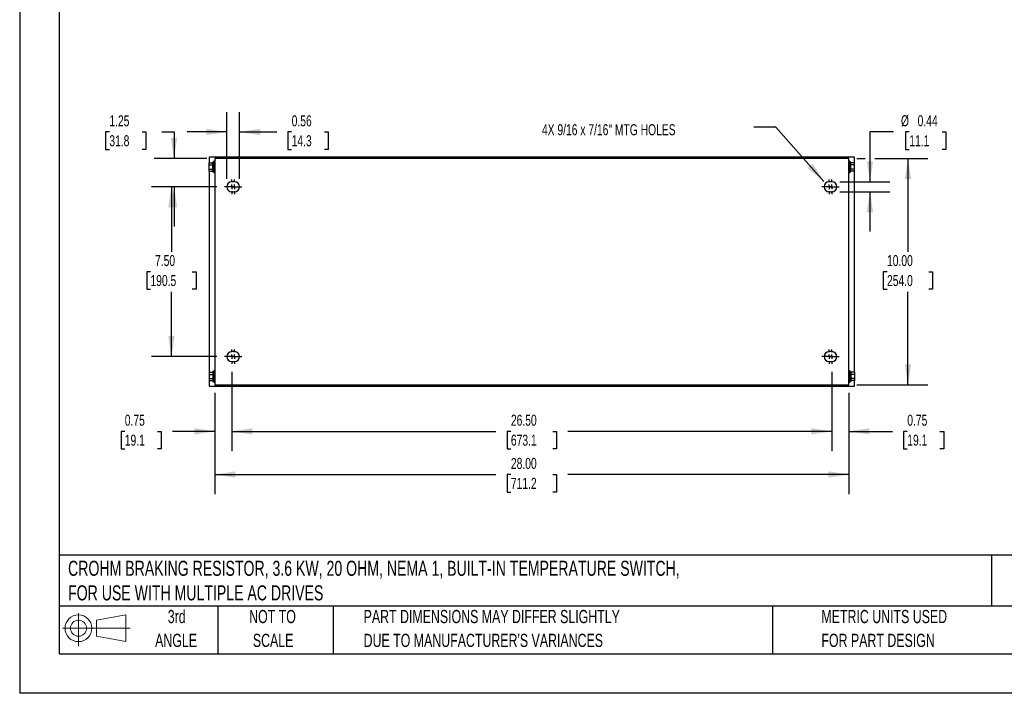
# Model space of a CAD drawing. Header units: inches. Extents: x 0 to 77, y 0 to 59.5.
# Tile 1 of 10: x 0 to 43.5, y 0 to 29.8. Entities that reach past the tile are written whole.
import ezdxf

# ---------------------------------------------------------------- set-up
doc = ezdxf.new("R2010")
doc.units = ezdxf.units.IN
doc.header["$LTSCALE"] = 7
doc.header["$MEASUREMENT"] = 0
doc.linetypes.add('CENTERX2', pattern=[0.8, 0.5, -0.1, 0.1, -0.1])
doc.layers.add('CENTER', color=40, linetype='CENTERX2')
doc.layers.add('SLD-DEFPOINTS', color=7, linetype='Continuous')
doc.layers.add('DIMENSIONS', color=140, linetype='Continuous', lineweight=25)
doc.layers.add('TEXT', color=140, linetype='Continuous', lineweight=25)
doc.styles.add('SLDTEXTSTYLE0', font='TXT', dxfattribs={"width": 0.7})
doc.dimstyles.new('SLDDIMSTYLE0', dxfattribs={"dimtxt": 0.486111, "dimasz": 0.91, "dimexe": 0, "dimexo": 0.0625, "dimgap": 0.121528, "dimtad": 0, "dimtih": 1, "dimtoh": 1, "dimrnd": 1e-09, "dimzin": 4, "dimdsep": 46, "dimtxsty": 'SLDTEXTSTYLE0', "dimsah": 1, "dimcen": 0.09, "dimadec": 0, "dimazin": 1, "dimtfac": 1, "dimtofl": 0, "dimtmove": 0, "dimatfit": 3, "dimfxl": 0, "dimfrac": 2, "dimtolj": 1, "dimtzin": 12, "dimarcsym": 0})
doc.dimstyles.new('SLDDIMSTYLE2', dxfattribs={"dimtxt": 0.486111, "dimasz": 0.91, "dimexe": 0, "dimexo": 0.0625, "dimgap": 0.121528, "dimtad": 0, "dimtih": 1, "dimtoh": 1, "dimrnd": 1e-09, "dimzin": 12, "dimdsep": 46, "dimtxsty": 'SLDTEXTSTYLE0', "dimsah": 1, "dimcen": 0.09, "dimadec": 0, "dimazin": 3, "dimtfac": 1, "dimtmove": 0, "dimatfit": 0, "dimfxl": 0, "dimfrac": 2, "dimtolj": 1, "dimtzin": 12, "dimarcsym": 0})
doc.dimstyles.new('SLDDIMSTYLE3', dxfattribs={"dimtxt": 0.18, "dimasz": 0.91, "dimexe": 0, "dimexo": 0.0625, "dimgap": 0, "dimtad": 0, "dimtih": 1, "dimtoh": 1, "dimdec": 0, "dimrnd": 1e-09, "dimzin": 0, "dimdsep": 46, "dimtxsty": 'Standard', "dimsah": 1, "dimcen": 0.09, "dimadec": 0, "dimazin": 0, "dimtfac": 0.91, "dimtdec": 0, "dimtofl": 0, "dimtmove": 0, "dimatfit": 3, "dimfxl": 0, "dimfrac": 2, "dimtolj": 1, "dimtzin": 0, "dimarcsym": 0})
doc.dimstyles.new('SLDDIMSTYLE5', dxfattribs={"dimtxt": 0.486111, "dimasz": 0.91, "dimexe": 0, "dimexo": 0.0625, "dimgap": 0.121528, "dimtad": 0, "dimtih": 1, "dimtoh": 1, "dimrnd": 1e-09, "dimdsep": 46, "dimtxsty": 'SLDTEXTSTYLE0', "dimsah": 1, "dimcen": 0.09, "dimadec": 0, "dimazin": 2, "dimtfac": 1, "dimtmove": 0, "dimatfit": 0, "dimfxl": 0, "dimfrac": 2, "dimtolj": 1, "dimtzin": 12, "dimarcsym": 0})

# ---------------------------------------------------------------- blocks, each defined once
blk = doc.blocks.new('Block11')
at = {"color": 7, "linetype": 'Continuous', "lineweight": 18}
for p, q in [((0.713, 1.464), (0.713, 0)), ((1.51, 1.148), (2.804, 1.387)), ((2.804, 1.387), (2.804, 0.202)), ((1.51, 0.44), (1.51, 1.148)), ((0, 0.794), (2.997, 0.794)), ((1.51, 0.44), (2.804, 0.202))]:
    blk.add_line(p, q, dxfattribs=at)
for radius in [0.593, 0.354]:
    blk.add_circle((0.713, 0.794), radius, dxfattribs=at)
blk = doc.blocks.new('Block12')
at = {"layer": 'SLD-DEFPOINTS'}
blk.add_blockref('Block11', (0, 0), dxfattribs=at)
blk = doc.blocks.new('SW_NOTE_0')
at = {"layer": 'TEXT', "color": 0, "linetype": 'CENTERX2', "lineweight": 18, "char_height": 0.665, "attachment_point": 1, "style": 'SLDTEXTSTYLE0'}
for s, insert in [('CROHM BRAKING RESISTOR, 3.6 KW, 20 OHM, NEMA 1, BUILT-IN TEMPERATURE SWITCH,', (0, 0.857)), ('FOR USE WITH MULTIPLE AC DRIVES', (0, -0.228))]:
    blk.add_mtext(s, dxfattribs=dict(at, insert=insert))
blk = doc.blocks.new('SW_NOTE_0_3')
at = {"layer": 'TEXT', "color": 0, "linetype": 'CENTERX2', "lineweight": 18, "char_height": 0.58333, "attachment_point": 1, "style": 'SLDTEXTSTYLE0'}
for s, insert in [('PART DIMENSIONS MAY DIFFER SLIGHTLY', (0, 0.752)), ("DUE TO MANUFACTURER'S VARIANCES", (0, -0.301))]:
    blk.add_mtext(s, dxfattribs=dict(at, insert=insert))
blk = doc.blocks.new('SW_NOTE_0_4')
at = {"layer": 'TEXT', "color": 0, "linetype": 'CENTERX2', "lineweight": 18, "char_height": 0.5833, "attachment_point": 2, "style": 'SLDTEXTSTYLE0'}
for s, insert in [('NOT TO', (1.449, 0.752)), ('SCALE', (1.476, -0.301))]:
    blk.add_mtext(s, dxfattribs=dict(at, insert=insert))
blk = doc.blocks.new('SW_NOTE_0_5')
at = {"layer": 'TEXT', "color": 0, "linetype": 'CENTERX2', "lineweight": 18, "char_height": 0.5833, "attachment_point": 2, "style": 'SLDTEXTSTYLE0'}
for s, insert in [('3rd', (0.638, 0.752)), ('ANGLE', (0.611, -0.301))]:
    blk.add_mtext(s, dxfattribs=dict(at, insert=insert))
blk = doc.blocks.new('SW_NOTE_0_6')
at = {"layer": 'TEXT', "color": 0, "linetype": 'CENTERX2', "lineweight": 18, "char_height": 0.58333, "attachment_point": 1, "style": 'SLDTEXTSTYLE0'}
for s, insert in [('METRIC UNITS USED', (0, 0.752)), ('FOR PART DESIGN', (0, -0.301))]:
    blk.add_mtext(s, dxfattribs=dict(at, insert=insert))
blk = doc.blocks.new('_D_10')
at = {"layer": 'DIMENSIONS'}
for p, q in [((8.7, 22.371), (5.826, 22.371)), ((6.701, 22.371), (6.701, 19.504)), ((5.776, 18.62), (5.613, 18.62)), ((5.613, 18.62), (5.613, 17.847)), ((7.625, 18.62), (7.789, 18.62)), ((7.789, 18.62), (7.789, 17.847)), ((5.613, 17.847), (5.776, 17.847)), ((7.789, 17.847), (7.625, 17.847)), ((6.701, 14.871), (6.701, 17.738)), ((8.7, 14.871), (5.826, 14.871))]:
    blk.add_line(p, q, dxfattribs=at)
for points in [[(6.701, 22.371), (6.561, 21.461), (6.841, 21.461)], [(6.701, 14.871), (6.841, 15.781), (6.561, 15.781)]]:
    blk.add_solid(points, dxfattribs=at)
at = {"layer": 'DIMENSIONS', "char_height": 0.4861, "attachment_point": 1, "style": 'SLDTEXTSTYLE0'}
for s, insert in [('7.50', (5.978, 19.356)), ('190.5', (5.776, 18.474))]:
    blk.add_mtext(s, dxfattribs=dict(at, insert=insert))
blk = doc.blocks.new('_D_11')
at = {"layer": 'DIMENSIONS'}
for p, q in [((8.619, 13.271), (8.619, 8.789)), ((36.619, 13.271), (36.619, 8.789)), ((8.619, 9.664), (21.035, 9.664)), ((21.694, 9.662), (21.531, 9.662)), ((21.531, 9.662), (21.531, 8.889)), ((23.543, 9.662), (23.706, 9.662)), ((23.706, 9.662), (23.706, 8.889)), ((36.619, 9.664), (24.202, 9.664)), ((21.531, 8.889), (21.694, 8.889)), ((23.706, 8.889), (23.543, 8.889))]:
    blk.add_line(p, q, dxfattribs=at)
for points in [[(8.619, 9.664), (9.529, 9.524), (9.529, 9.804)], [(36.619, 9.664), (35.709, 9.804), (35.709, 9.524)]]:
    blk.add_solid(points, dxfattribs=at)
at = {"layer": 'DIMENSIONS', "char_height": 0.4861, "attachment_point": 1, "style": 'SLDTEXTSTYLE0'}
for s, insert in [('28.00', (21.694, 10.398)), ('711.2', (21.694, 9.516))]:
    blk.add_mtext(s, dxfattribs=dict(at, insert=insert))
blk = doc.blocks.new('_D_12')
at = {"layer": 'DIMENSIONS'}
for p, q in [((9.369, 14.203), (9.369, 10.695)), ((35.869, 14.203), (35.869, 10.695)), ((9.369, 11.57), (21.035, 11.57)), ((21.694, 11.569), (21.531, 11.569)), ((21.531, 11.569), (21.531, 10.796)), ((23.543, 11.569), (23.706, 11.569)), ((23.706, 11.569), (23.706, 10.796)), ((35.869, 11.57), (24.202, 11.57)), ((21.531, 10.796), (21.694, 10.796)), ((23.706, 10.796), (23.543, 10.796))]:
    blk.add_line(p, q, dxfattribs=at)
for points in [[(9.369, 11.57), (10.279, 11.43), (10.279, 11.71)], [(35.869, 11.57), (34.959, 11.71), (34.959, 11.43)]]:
    blk.add_solid(points, dxfattribs=at)
at = {"layer": 'DIMENSIONS', "char_height": 0.4861, "attachment_point": 1, "style": 'SLDTEXTSTYLE0'}
for s, insert in [('26.50', (21.694, 12.305)), ('673.1', (21.694, 11.423))]:
    blk.add_mtext(s, dxfattribs=dict(at, insert=insert))
blk = doc.blocks.new('_D_13')
at = {"layer": 'DIMENSIONS'}
for p, q in [((35.869, 14.203), (35.869, 10.695)), ((36.619, 13.271), (36.619, 10.695)), ((35.869, 11.57), (34.119, 11.57)), ((36.619, 11.57), (38.54, 11.57)), ((39.199, 11.569), (39.036, 11.569)), ((39.036, 11.569), (39.036, 10.796)), ((40.644, 11.569), (40.807, 11.569)), ((40.807, 11.569), (40.807, 10.796)), ((39.036, 10.796), (39.199, 10.796)), ((40.807, 10.796), (40.644, 10.796))]:
    blk.add_line(p, q, dxfattribs=at)
for points in [[(35.869, 11.57), (34.959, 11.71), (34.959, 11.43)], [(36.619, 11.57), (37.529, 11.43), (37.529, 11.71)]]:
    blk.add_solid(points, dxfattribs=at)
at = {"layer": 'DIMENSIONS', "char_height": 0.4861, "attachment_point": 1, "style": 'SLDTEXTSTYLE0'}
for s, insert in [('0.75', (39.199, 12.305)), ('19.1', (39.199, 11.423))]:
    blk.add_mtext(s, dxfattribs=dict(at, insert=insert))
blk = doc.blocks.new('_D_14')
at = {"layer": 'DIMENSIONS'}
for p, q in [((9.369, 14.203), (9.369, 10.695)), ((8.619, 13.271), (8.619, 10.695)), ((4.642, 11.569), (4.478, 11.569)), ((4.478, 11.569), (4.478, 10.796)), ((6.087, 11.569), (6.25, 11.569)), ((6.25, 11.569), (6.25, 10.796)), ((8.619, 11.57), (6.746, 11.57)), ((9.369, 11.57), (11.119, 11.57)), ((4.478, 10.796), (4.642, 10.796)), ((6.25, 10.796), (6.087, 10.796))]:
    blk.add_line(p, q, dxfattribs=at)
for points in [[(8.619, 11.57), (7.709, 11.71), (7.709, 11.43)], [(9.369, 11.57), (10.279, 11.43), (10.279, 11.71)]]:
    blk.add_solid(points, dxfattribs=at)
at = {"layer": 'DIMENSIONS', "char_height": 0.4861, "attachment_point": 1, "style": 'SLDTEXTSTYLE0'}
for s, insert in [('0.75', (4.642, 12.305)), ('19.1', (4.642, 11.423))]:
    blk.add_mtext(s, dxfattribs=dict(at, insert=insert))
blk = doc.blocks.new('_D_15')
at = {"layer": 'DIMENSIONS'}
for p, q in [((36.969, 23.621), (37.342, 23.621)), ((37.762, 23.621), (40.105, 23.621)), ((39.23, 23.621), (39.23, 19.504)), ((38.305, 18.62), (38.142, 18.62)), ((38.142, 18.62), (38.142, 17.847)), ((40.154, 18.62), (40.318, 18.62)), ((40.318, 18.62), (40.318, 17.847)), ((38.142, 17.847), (38.305, 17.847)), ((40.318, 17.847), (40.154, 17.847)), ((39.23, 13.621), (39.23, 17.738)), ((36.969, 13.621), (40.105, 13.621))]:
    blk.add_line(p, q, dxfattribs=at)
for points in [[(39.23, 23.621), (39.09, 22.711), (39.37, 22.711)], [(39.23, 13.621), (39.37, 14.531), (39.09, 14.531)]]:
    blk.add_solid(points, dxfattribs=at)
at = {"layer": 'DIMENSIONS', "char_height": 0.4861, "attachment_point": 1, "style": 'SLDTEXTSTYLE0'}
for s, insert in [('10.00', (38.305, 19.356)), ('254.0', (38.305, 18.474))]:
    blk.add_mtext(s, dxfattribs=dict(at, insert=insert))
blk = doc.blocks.new('_D_16')
at = {"layer": 'DIMENSIONS'}
for p, q in [((38.595, 24.794), (37.552, 24.794)), ((37.552, 24.794), (37.552, 22.59)), ((39.289, 24.794), (39.125, 24.794)), ((39.125, 24.794), (39.125, 24.021)), ((40.733, 24.794), (40.897, 24.794)), ((40.897, 24.794), (40.897, 24.021)), ((39.125, 24.021), (39.289, 24.021)), ((40.897, 24.021), (40.733, 24.021)), ((36.219, 22.59), (38.427, 22.59)), ((36.219, 22.153), (38.427, 22.153)), ((37.552, 22.153), (37.552, 20.403))]:
    blk.add_line(p, q, dxfattribs=at)
for points in [[(37.552, 22.59), (37.692, 23.5), (37.412, 23.5)], [(37.552, 22.153), (37.412, 21.243), (37.692, 21.243)]]:
    blk.add_solid(points, dxfattribs=at)
at = {"layer": 'DIMENSIONS', "char_height": 0.4861, "attachment_point": 1, "style": 'SLDTEXTSTYLE0'}
for s, insert in [('%%c', (38.921, 25.53)), ('0.44', (39.656, 25.53)), ('11.1', (39.289, 24.648))]:
    blk.add_mtext(s, dxfattribs=dict(at, insert=insert))
blk = doc.blocks.new('_D_17')
at = {"layer": 'DIMENSIONS'}
for p, q in [((9.15, 22.721), (9.15, 25.669)), ((9.712, 22.721), (9.712, 25.669)), ((9.15, 24.794), (7.4, 24.794)), ((9.712, 24.794), (11.353, 24.794)), ((12.012, 24.793), (11.849, 24.793)), ((11.849, 24.793), (11.849, 24.02)), ((13.457, 24.793), (13.62, 24.793)), ((13.62, 24.793), (13.62, 24.02)), ((11.849, 24.02), (12.012, 24.02)), ((13.62, 24.02), (13.457, 24.02))]:
    blk.add_line(p, q, dxfattribs=at)
for points in [[(9.15, 24.794), (8.24, 24.934), (8.24, 24.654)], [(9.712, 24.794), (10.622, 24.654), (10.622, 24.934)]]:
    blk.add_solid(points, dxfattribs=at)
at = {"layer": 'DIMENSIONS', "char_height": 0.4861, "attachment_point": 1, "style": 'SLDTEXTSTYLE0'}
for s, insert in [('0.56', (12.012, 25.528)), ('14.3', (12.012, 24.647))]:
    blk.add_mtext(s, dxfattribs=dict(at, insert=insert))
blk = doc.blocks.new('_D_18')
at = {"layer": 'DIMENSIONS'}
for p, q in [((3.96, 24.793), (3.796, 24.793)), ((3.796, 24.793), (3.796, 24.02)), ((5.404, 24.793), (5.568, 24.793)), ((5.568, 24.793), (5.568, 24.02)), ((6.281, 24.794), (6.817, 24.794)), ((6.817, 24.794), (6.817, 23.621)), ((3.796, 24.02), (3.96, 24.02)), ((5.568, 24.02), (5.404, 24.02)), ((8.269, 23.621), (5.942, 23.621)), ((8.7, 22.371), (5.942, 22.371)), ((6.817, 22.371), (6.817, 20.621))]:
    blk.add_line(p, q, dxfattribs=at)
for points in [[(6.817, 23.621), (6.957, 24.531), (6.677, 24.531)], [(6.817, 22.371), (6.677, 21.461), (6.957, 21.461)]]:
    blk.add_solid(points, dxfattribs=at)
at = {"layer": 'DIMENSIONS', "char_height": 0.4861, "attachment_point": 1, "style": 'SLDTEXTSTYLE0'}
for s, insert in [('1.25', (3.96, 25.528)), ('31.8', (3.96, 24.647))]:
    blk.add_mtext(s, dxfattribs=dict(at, insert=insert))
blk = doc.blocks.new('SW_CENTERMARKSYMBOL_2')
at = {"layer": 'CENTER', "color": 0}
for p, q in [((-0.2, 0), (-0.31875, 0)), ((0, 0), (-0.1, 0)), ((0, 0.2), (0, 0.31875)), ((0, 0), (0, 0.1)), ((0, 0), (0, -0.1)), ((0, 0), (0.1, 0)), ((0.2, 0), (0.31875, 0)), ((0, -0.2), (0, -0.31875))]:
    blk.add_line(p, q, dxfattribs=at)
blk = doc.blocks.new('SW_CENTERMARKSYMBOL_3')
at = {"layer": 'CENTER', "color": 0}
for p, q in [((-0.2, 0), (-0.31875, 0)), ((0, 0), (-0.1, 0)), ((0, 0.2), (0, 0.31875)), ((0, 0), (0, 0.1)), ((0, 0), (0, -0.1)), ((0, 0), (0.1, 0)), ((0.2, 0), (0.31875, 0)), ((0, -0.2), (0, -0.31875))]:
    blk.add_line(p, q, dxfattribs=at)
blk = doc.blocks.new('SW_CENTERMARKSYMBOL_4')
at = {"layer": 'CENTER', "color": 0}
for p, q in [((-0.2, 0), (-0.31875, 0)), ((0, 0), (-0.1, 0)), ((0, 0.2), (0, 0.31875)), ((0, 0), (0, 0.1)), ((0, 0), (0, -0.1)), ((0, 0), (0.1, 0)), ((0.2, 0), (0.31875, 0)), ((0, -0.2), (0, -0.31875))]:
    blk.add_line(p, q, dxfattribs=at)
blk = doc.blocks.new('SW_CENTERMARKSYMBOL_5')
at = {"layer": 'CENTER', "color": 0}
for p, q in [((-0.2, 0), (-0.31875, 0)), ((0, 0), (-0.1, 0)), ((0, 0.2), (0, 0.31875)), ((0, 0), (0, 0.1)), ((0, 0), (0, -0.1)), ((0, 0), (0.1, 0)), ((0.2, 0), (0.31875, 0)), ((0, -0.2), (0, -0.31875))]:
    blk.add_line(p, q, dxfattribs=at)
blk = doc.blocks.new('SW_CENTERMARKSYMBOL_6')
at = {"layer": 'CENTER', "color": 0}
for p, q in [((-0.2, 0), (-0.31875, 0)), ((0, 0), (-0.1, 0)), ((0, 0.2), (0, 0.31875)), ((0, 0), (0, 0.1)), ((0, 0), (0, -0.1)), ((0, 0), (0.1, 0)), ((0.2, 0), (0.31875, 0)), ((0, -0.2), (0, -0.31875))]:
    blk.add_line(p, q, dxfattribs=at)
blk = doc.blocks.new('SW_CENTERMARKSYMBOL_7')
at = {"layer": 'CENTER', "color": 0}
for p, q in [((-0.2, 0), (-0.31875, 0)), ((0, 0), (-0.1, 0)), ((0, 0.2), (0, 0.31875)), ((0, 0), (0, 0.1)), ((0, 0), (0, -0.1)), ((0, 0), (0.1, 0)), ((0.2, 0), (0.31875, 0)), ((0, -0.2), (0, -0.31875))]:
    blk.add_line(p, q, dxfattribs=at)
blk = doc.blocks.new('SW_CENTERMARKSYMBOL_8')
at = {"layer": 'CENTER', "color": 0}
for p, q in [((-0.2, 0), (-0.31875, 0)), ((0, 0), (-0.1, 0)), ((0, 0.2), (0, 0.31875)), ((0, 0), (0, 0.1)), ((0, 0), (0, -0.1)), ((0, 0), (0.1, 0)), ((0.2, 0), (0.31875, 0)), ((0, -0.2), (0, -0.31875))]:
    blk.add_line(p, q, dxfattribs=at)
blk = doc.blocks.new('SW_CENTERMARKSYMBOL_9')
at = {"layer": 'CENTER', "color": 0}
for p, q in [((-0.2, 0), (-0.31875, 0)), ((0, 0), (-0.1, 0)), ((0, 0.2), (0, 0.31875)), ((0, 0), (0, 0.1)), ((0, 0), (0, -0.1)), ((0, 0), (0.1, 0)), ((0.2, 0), (0.31875, 0)), ((0, -0.2), (0, -0.31875))]:
    blk.add_line(p, q, dxfattribs=at)

msp = doc.modelspace()

# ---------------------------------------------------------------- linework, layer by layer
at = {"color": 7, "linetype": 'Continuous'}
for p in [(0.001, 59.501), (77.001, 0.001)]:
    msp.add_line(p, (0.001, 0.001), dxfattribs=at)
for p, q in [((36.869, 23.684), (8.369, 23.684)), ((8.369, 23.684), (8.369, 23.427)), ((8.619, 23.496), (8.569, 23.496)), ((8.569, 22.996), (8.569, 23.496)), ((36.619, 23.621), (8.619, 23.621)), ((8.619, 23.621), (8.619, 13.621)), ((35.119, 23.671), (35.119, 23.621)), ((35.119, 23.671), (35.994, 23.671)), ((35.994, 23.621), (35.994, 23.671)), ((36.619, 13.621), (36.619, 23.621)), ((36.669, 23.496), (36.619, 23.496)), ((36.669, 22.996), (36.669, 23.496)), ((36.869, 23.427), (36.869, 23.684)), ((8.364, 23.427), (8.532, 23.427)), ((8.364, 23.336), (8.364, 23.427)), ((8.364, 23.336), (8.532, 23.336)), ((8.364, 23.156), (8.364, 23.336)), ((8.364, 23.156), (8.532, 23.156)), ((8.364, 23.066), (8.364, 23.156)), ((8.364, 23.066), (8.532, 23.066)), ((8.369, 23.066), (8.369, 14.177)), ((8.569, 23.465), (8.532, 23.465)), ((8.532, 23.028), (8.532, 23.465)), ((36.706, 23.465), (36.669, 23.465)), ((36.706, 23.028), (36.706, 23.465)), ((36.873, 23.427), (36.706, 23.427)), ((36.873, 23.336), (36.706, 23.336)), ((36.873, 23.156), (36.706, 23.156)), ((36.873, 23.066), (36.706, 23.066)), ((36.869, 14.177), (36.869, 23.066)), ((36.873, 23.336), (36.873, 23.427)), ((36.873, 23.156), (36.873, 23.336)), ((36.873, 23.066), (36.873, 23.156)), ((8.532, 23.028), (8.569, 23.028)), ((8.569, 22.996), (8.619, 22.996)), ((36.619, 22.996), (36.669, 22.996)), ((36.669, 23.028), (36.706, 23.028)), ((9.494, 22.59), (9.369, 22.59)), ((35.869, 22.59), (35.744, 22.59)), ((9.369, 22.153), (9.494, 22.153)), ((35.744, 22.153), (35.869, 22.153)), ((9.494, 15.09), (9.369, 15.09)), ((35.869, 15.09), (35.744, 15.09)), ((9.369, 14.653), (9.494, 14.653)), ((35.744, 14.653), (35.869, 14.653)), ((8.364, 14.177), (8.532, 14.177)), ((8.364, 14.177), (8.364, 14.086)), ((8.364, 14.086), (8.532, 14.086)), ((8.364, 14.086), (8.364, 13.906)), ((8.569, 14.215), (8.532, 14.215)), ((8.532, 14.215), (8.532, 13.778)), ((8.619, 14.246), (8.569, 14.246)), ((8.569, 14.246), (8.569, 13.746)), ((36.669, 14.246), (36.619, 14.246)), ((36.669, 14.246), (36.669, 13.746)), ((36.706, 14.215), (36.669, 14.215)), ((36.706, 14.215), (36.706, 13.778)), ((36.873, 14.177), (36.706, 14.177)), ((36.873, 14.086), (36.706, 14.086)), ((36.873, 14.177), (36.873, 14.086)), ((36.873, 14.086), (36.873, 13.906)), ((8.364, 13.906), (8.532, 13.906)), ((8.364, 13.906), (8.364, 13.816)), ((8.364, 13.816), (8.532, 13.816)), ((8.369, 13.816), (8.369, 13.559)), ((8.369, 13.559), (36.869, 13.559)), ((8.532, 13.778), (8.569, 13.778)), ((8.569, 13.746), (8.619, 13.746)), ((8.619, 13.621), (36.619, 13.621)), ((35.119, 13.621), (35.119, 13.571)), ((35.119, 13.571), (35.994, 13.571)), ((35.994, 13.571), (35.994, 13.621)), ((36.619, 13.746), (36.669, 13.746)), ((36.669, 13.778), (36.706, 13.778)), ((36.873, 13.906), (36.706, 13.906)), ((36.873, 13.816), (36.706, 13.816)), ((36.869, 13.559), (36.869, 13.816)), ((36.873, 13.906), (36.873, 13.816))]:
    msp.add_line(p, q)
for centre, start, end in [((9.369, 22.371), 90, 270), ((9.494, 22.371), 270, 90), ((35.744, 22.371), 90, 270), ((35.869, 22.371), 270, 90), ((9.369, 14.871), 90, 270), ((9.494, 14.871), 270, 90), ((35.744, 14.871), 90, 270), ((35.869, 14.871), 270, 90)]:
    msp.add_arc(centre, 0.219, start, end)
at = {"layer": 'TEXT'}
for p, q in [((1.75, 57.75), (1.75, 1.75)), ((75.25, 6.098), (1.75, 6.098)), ((42.926, 6.098), (42.926, 3.85)), ((75.25, 3.85), (1.75, 3.85)), ((8.75, 3.85), (8.75, 1.75)), ((13.838, 3.85), (13.838, 1.75)), ((33.249, 3.85), (33.249, 1.75)), ((1.75, 1.75), (75.25, 1.75))]:
    msp.add_line(p, q, dxfattribs=at)

# ---------------------------------------------------------------- block references
at = {"layer": 'CENTER'}
for name, p in [('SW_CENTERMARKSYMBOL_6', (9.369, 22.371)), ('SW_CENTERMARKSYMBOL_7', (9.494, 22.371)), ('SW_CENTERMARKSYMBOL_8', (35.744, 22.371)), ('SW_CENTERMARKSYMBOL_9', (35.869, 22.371)), ('SW_CENTERMARKSYMBOL_4', (9.369, 14.871)), ('SW_CENTERMARKSYMBOL_5', (9.494, 14.871)), ('SW_CENTERMARKSYMBOL_3', (35.744, 14.871)), ('SW_CENTERMARKSYMBOL_2', (35.869, 14.871))]:
    msp.add_blockref(name, p, dxfattribs=at)
at = {"layer": 'SLD-DEFPOINTS'}
msp.add_blockref('Block12', (1.884, 2.082), dxfattribs=at)
at = {"layer": 'TEXT', "linetype": 'CENTERX2', "lineweight": 18}
for name, p in [('SW_NOTE_0', (2.138, 4.997)), ('SW_NOTE_0_5', (6.297, 2.931)), ('SW_NOTE_0_4', (9.717, 2.931)), ('SW_NOTE_0_3', (15.19, 2.931)), ('SW_NOTE_0_6', (35.407, 2.931))]:
    msp.add_blockref(name, p, dxfattribs=at)

# ---------------------------------------------------------------- texts
at = {"layer": 'TEXT', "linetype": 'CENTERX2', "lineweight": 18, "insert": (23.065, 25.134), "char_height": 0.48611, "attachment_point": 1, "style": 'SLDTEXTSTYLE0'}
msp.add_mtext('4X 9/16 x 7/16" MTG HOLES', dxfattribs=at)

# ---------------------------------------------------------------- dimensions: what is measured, and where the dimension line sits
at = {"layer": 'DIMENSIONS'}
for base, p1, p2, dimstyle, picture, middle in [((9.712, 24.794), (9.15, 22.371), (9.712, 22.371), 'SLDDIMSTYLE5', '_D_17', (12.734, 24.794)), ((8.619, 11.57), (9.369, 14.553), (8.619, 13.621), 'SLDDIMSTYLE5', '_D_14', (5.364, 11.57)), ((35.869, 11.57), (9.369, 14.553), (35.869, 14.553), 'SLDDIMSTYLE0', '_D_12', (22.619, 11.57)), ((35.869, 11.57), (36.619, 13.621), (35.869, 14.553), 'SLDDIMSTYLE5', '_D_13', (39.921, 11.57)), ((36.619, 9.664), (8.619, 13.621), (36.619, 13.621), 'SLDDIMSTYLE0', '_D_11', (22.619, 9.664))]:
    dim = msp.add_linear_dim(base=base, p1=p1, p2=p2, dimstyle=dimstyle, dxfattribs=at)
    dim.commit()
    dim.dimension.update_dxf_attribs({"geometry": picture, "text_midpoint": middle, "dimtype": 160})
for base, p1, p2, dimstyle, picture, middle in [((6.817, 23.621), (9.05, 22.371), (8.619, 23.621), 'SLDDIMSTYLE2', '_D_18', (6.817, 24.794)), ((39.23, 23.621), (36.619, 13.621), (36.619, 23.621), 'SLDDIMSTYLE0', '_D_15', (39.23, 18.621)), ((6.701, 14.871), (9.05, 22.371), (9.05, 14.871), 'SLDDIMSTYLE0', '_D_10', (6.701, 18.621))]:
    dim = msp.add_linear_dim(base=base, p1=p1, p2=p2, angle=90, dimstyle=dimstyle, dxfattribs=at)
    dim.commit()
    dim.dimension.update_dxf_attribs({"geometry": picture, "text_midpoint": middle, "dimtype": 160})
dim = msp.add_linear_dim(base=(37.552, 22.153), p1=(35.869, 22.59), p2=(35.869, 22.153), angle=90, text='%%c<>', dimstyle='SLDDIMSTYLE5', dxfattribs=at)
dim.commit()
dim.dimension.update_dxf_attribs({"geometry": '_D_16', "text_midpoint": (37.552, 24.794), "dimtype": 160})

# ---------------------------------------------------------------- leaders
at = {"layer": 'TEXT', "linetype": 'CENTERX2', "lineweight": 18}
msp.add_leader([(35.515, 22.606), (33.392, 25.011), (32.418, 25.011)], dimstyle='SLDDIMSTYLE3', dxfattribs=at)

doc.saveas('drawing.dxf')
